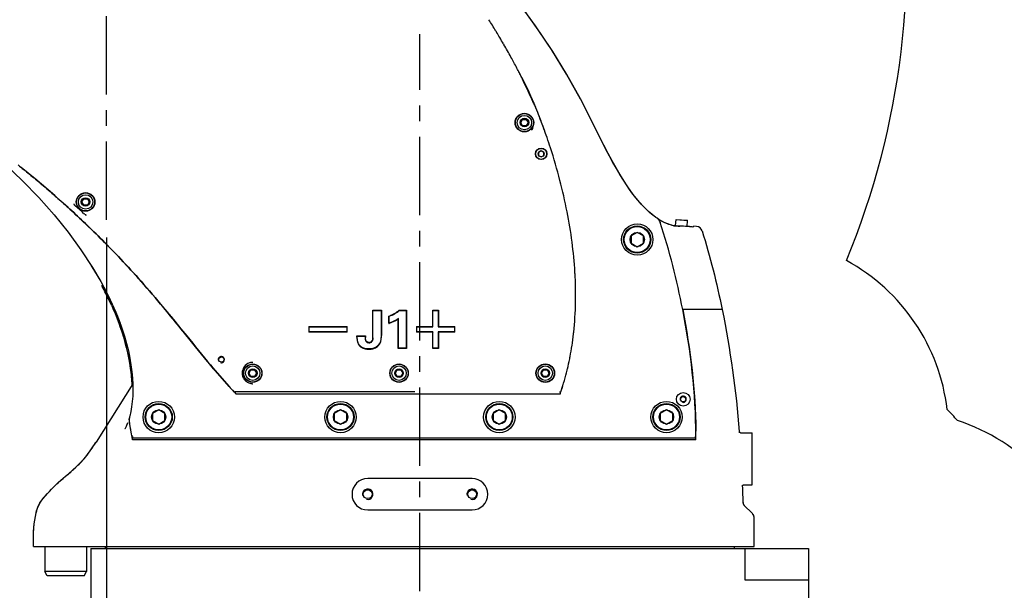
# Model space of a CAD drawing. Header units: millimetres. Extents: x 7426 to 8300, y 124 to 421.
# Tile 119 of 135: x 8203 to 8226, y 338 to 352. Entities that reach past the tile are written whole.
import ezdxf

# ---------------------------------------------------------------- set-up
doc = ezdxf.new("R2010")
doc.units = ezdxf.units.MM
doc.linetypes.add('BANKLINE1', pattern=[5.5, 4, -1.5])
doc.linetypes.add('CENTER', pattern=[0.6, 0.375, -0.075, 0.075, -0.075])
doc.layers.add('00_COMPONENTS', color=7, linetype='BANKLINE1')
doc.layers.add('外形图', color=7, linetype='Continuous')
doc.styles.add('微软雅黑', font='msyh.ttc')
doc.dimstyles.new('尺寸标注_1_20比例', dxfattribs={"dimtxt": 2.1, "dimasz": 1.7, "dimexe": 0.5, "dimexo": 0.4, "dimgap": 0.5, "dimtad": 1, "dimdec": 1, "dimlfac": 20, "dimdsep": 46, "dimtxsty": '微软雅黑', "dimcen": 0.09, "dimadec": 0, "dimazin": 0, "dimtp": 0.01, "dimtm": 0.01, "dimtfac": 1, "dimtdec": 1, "dimtofl": 0, "dimtmove": 0, "dimatfit": 3, "dimfxl": 1, "dimtolj": 1, "dimarcsym": 0})

# ---------------------------------------------------------------- blocks, each defined once
blk = doc.blocks.new('*D1496')
at = {"layer": 'Defpoints', "color": 0}
for p in [(8211.038, 353.181), (8233.253, 353.181), (8217.325, 328.181)]:
    blk.add_point(p, dxfattribs=at)
at = {"layer": '外形图', "color": 0, "lineweight": -2, "ltscale": 20}
for p, q in [((8211.438, 353.181), (8233.753, 353.181)), ((8233.253, 329.881), (8233.253, 351.481)), ((8217.725, 328.181), (8233.753, 328.181))]:
    blk.add_line(p, q, dxfattribs=at)
at = {"layer": '外形图', "color": 0}
for points in [[(8233.536, 351.481), (8232.97, 351.481), (8233.253, 353.181)], [(8232.97, 329.881), (8233.536, 329.881), (8233.253, 328.181)]]:
    blk.add_solid(points, dxfattribs=at)
at = {"layer": '外形图', "color": 0, "insert": (8231.667, 341.935), "char_height": 2.1, "attachment_point": 5, "rotation": 90, "style": '微软雅黑'}
blk.add_mtext('\\A1;\\A1;500', dxfattribs=at)
blk = doc.blocks.new('*D1497')
at = {"layer": '00_COMPONENTS', "color": 0, "linetype": 'ByBlock', "lineweight": -2, "ltscale": 20}
for p, q in [((8204.963, 346.426), (8204.963, 321.487)), ((8212.463, 324.8), (8212.463, 321.487)), ((8203.263, 321.987), (8201.563, 321.987)), ((8212.463, 321.987), (8204.963, 321.987)), ((8214.163, 321.987), (8215.863, 321.987))]:
    blk.add_line(p, q, dxfattribs=at)
at = {"layer": '00_COMPONENTS', "color": 0}
for points in [[(8203.263, 321.704), (8203.263, 322.271), (8204.963, 321.987)], [(8214.163, 322.271), (8214.163, 321.704), (8212.463, 321.987)]]:
    blk.add_solid(points, dxfattribs=at)
at = {"layer": 'Defpoints', "color": 0}
for p in [(8204.963, 346.826), (8212.463, 325.2), (8204.963, 321.987)]:
    blk.add_point(p, dxfattribs=at)
at = {"layer": '00_COMPONENTS', "color": 0, "insert": (8208.713, 323.579), "char_height": 2.1, "attachment_point": 5, "style": '微软雅黑'}
blk.add_mtext('\\A1;\\A1;150', dxfattribs=at)
blk = doc.blocks.new('*D1498')
at = {"layer": '00_COMPONENTS', "color": 0, "linetype": 'ByBlock', "lineweight": -2, "ltscale": 20}
for p, q in [((8204.563, 406.576), (8143.417, 406.576)), ((8143.917, 404.876), (8143.917, 329.881)), ((8205.291, 328.181), (8143.417, 328.181))]:
    blk.add_line(p, q, dxfattribs=at)
at = {"layer": '00_COMPONENTS', "color": 0}
for points in [[(8144.201, 404.876), (8143.634, 404.876), (8143.917, 406.576)], [(8143.634, 329.881), (8144.201, 329.881), (8143.917, 328.181)]]:
    blk.add_solid(points, dxfattribs=at)
at = {"layer": 'Defpoints', "color": 0}
for p in [(8204.963, 406.576), (8143.917, 328.181), (8205.691, 328.181)]:
    blk.add_point(p, dxfattribs=at)
at = {"layer": '00_COMPONENTS', "color": 0, "insert": (8142.326, 367.378), "char_height": 2.1, "attachment_point": 5, "rotation": 90, "style": '微软雅黑'}
blk.add_mtext('\\A1;\\A1;1567.9', dxfattribs=at)
blk = doc.blocks.new('*D1500')
at = {"layer": '00_COMPONENTS', "color": 0, "linetype": 'ByBlock', "lineweight": -2, "ltscale": 20}
for p, q in [((8151.567, 352.781), (8151.567, 294.598)), ((8212.463, 323.574), (8212.463, 294.598)), ((8153.267, 295.098), (8210.763, 295.098))]:
    blk.add_line(p, q, dxfattribs=at)
at = {"layer": '00_COMPONENTS', "color": 0}
for points in [[(8153.267, 295.381), (8153.267, 294.814), (8151.567, 295.098)], [(8210.763, 294.814), (8210.763, 295.381), (8212.463, 295.098)]]:
    blk.add_solid(points, dxfattribs=at)
at = {"layer": 'Defpoints', "color": 0}
for p in [(8151.567, 353.181), (8212.463, 323.974), (8212.463, 295.098)]:
    blk.add_point(p, dxfattribs=at)
at = {"layer": '00_COMPONENTS', "color": 0, "insert": (8182.015, 296.688), "char_height": 2.1, "attachment_point": 5, "style": '微软雅黑'}
blk.add_mtext('\\A1;\\A1;1218', dxfattribs=at)

msp = doc.modelspace()

# ---------------------------------------------------------------- linework, layer by layer
at = {"layer": '00_COMPONENTS', "linetype": 'ByBlock', "ltscale": 20}
for centre, radius, start, end in [((8204.9627, 353.1806), 53.3953, 29, 259), ((8204.9627, 353.1806), 19.1534, 337.58879, 100.501), ((8220.4127, 341.7556), 4.7, 6.77708, 61.30397), ((8221.7627, 338.9806), 4.7, 40.73499, 45.10751), ((8223.8627, 337.5806), 4.7, 14.60856, 71.88487)]:
    msp.add_arc(centre, radius, start, end, dxfattribs=at)
at = {"layer": '外形图', "linetype": 'CENTER', "ltscale": 5}
for p, q in [((8204.9627, 346.8554), (8204.9627, 390.8076)), ((8212.4627, 325.9629), (8212.4627, 351.2945))]:
    msp.add_line(p, q, dxfattribs=at)
at = {"layer": '外形图', "linetype": 'Continuous'}
for p, q in [((8214.4615, 351.067), (8214.4732, 351.0467)), ((8215.2641, 349.4661), (8215.2601, 349.4759)), ((8214.8746, 349.1806), (8214.9187, 349.2569)), ((8214.9187, 349.1044), (8214.8746, 349.1806)), ((8214.9187, 349.2569), (8215.0067, 349.2569)), ((8215.0067, 349.2569), (8215.0507, 349.1806)), ((8215.0507, 349.1806), (8215.0067, 349.1044)), ((8215.0067, 349.1044), (8214.9187, 349.1044)), ((8215.3625, 348.5031), (8215.3003, 348.4673)), ((8215.3003, 348.4673), (8215.3003, 348.3955)), ((8215.4246, 348.4673), (8215.3625, 348.5031)), ((8215.4246, 348.3955), (8215.4246, 348.4673)), ((8215.3003, 348.3955), (8215.3625, 348.3596)), ((8215.3625, 348.3596), (8215.4246, 348.3955)), ((8204.3746, 347.2806), (8204.4187, 347.3569)), ((8204.4187, 347.2044), (8204.3746, 347.2806)), ((8204.4187, 347.3569), (8204.5067, 347.3569)), ((8204.5067, 347.3569), (8204.5507, 347.2806)), ((8204.5507, 347.2806), (8204.5067, 347.2044)), ((8204.5067, 347.2044), (8204.4187, 347.2044)), ((8218.0476, 346.9552), (8217.9671, 347.0216)), ((8218.2028, 346.8478), (8218.1906, 346.8557)), ((8218.2768, 346.8062), (8218.2028, 346.8478)), ((8218.5805, 346.715), (8218.5906, 346.8596)), ((8218.596, 346.8642), (8218.5906, 346.8596)), ((8218.5906, 346.8596), (8218.8649, 346.8404)), ((8218.596, 346.8642), (8218.8603, 346.8458)), ((8218.8548, 346.6958), (8218.8649, 346.8404)), ((8218.8603, 346.8458), (8218.8649, 346.8404)), ((8218.4907, 346.7212), (8218.7083, 346.706)), ((8219.0828, 346.692), (8219.0119, 346.6969)), ((8219.0124, 346.6932), (8219.0126, 346.6921)), ((8217.6627, 346.5521), (8217.5141, 346.4664)), ((8217.5141, 346.4664), (8217.5141, 346.2949)), ((8217.8112, 346.4664), (8217.6627, 346.5521)), ((8217.8112, 346.2949), (8217.8112, 346.4664)), ((8217.5141, 346.2949), (8217.6627, 346.2091)), ((8217.6627, 346.2091), (8217.8112, 346.2949)), ((8204.5833, 345.7791), (8204.6149, 345.7307)), ((8204.6149, 345.7307), (8204.8258, 345.3725)), ((8216.1778, 345.4884), (8216.1772, 345.502)), ((8205.1014, 344.8295), (8205.1165, 344.7975)), ((8211.34, 344.6807), (8211.3333, 344.6877)), ((8211.3333, 344.6145), (8211.3333, 344.6877)), ((8211.3333, 344.6877), (8211.3797, 344.6877)), ((8211.3797, 344.6877), (8211.4261, 344.6877)), ((8211.4261, 344.6877), (8211.4494, 344.6877)), ((8211.4494, 344.6877), (8211.5353, 344.6877)), ((8211.5353, 344.6877), (8211.5423, 344.6877)), ((8211.5355, 344.6807), (8211.5423, 344.6877)), ((8211.5423, 344.6877), (8211.5423, 344.6205)), ((8211.9641, 344.6877), (8212.0228, 344.6877)), ((8212.0228, 344.6877), (8212.0425, 344.6877)), ((8212.0425, 344.6877), (8212.0622, 344.6877)), ((8212.0622, 344.6877), (8212.1344, 344.6877)), ((8212.1344, 344.6877), (8212.1414, 344.6877)), ((8212.1347, 344.6807), (8212.1414, 344.6877)), ((8212.1414, 344.6877), (8212.1415, 343.781)), ((8212.7752, 344.6807), (8212.7683, 344.6876)), ((8212.7683, 344.6876), (8212.8142, 344.6876)), ((8212.7683, 344.681), (8212.7683, 344.6876)), ((8212.8142, 344.6876), (8212.8296, 344.6876)), ((8212.8296, 344.6876), (8212.8604, 344.6876)), ((8212.8604, 344.6876), (8212.8999, 344.6876)), ((8212.8999, 344.6876), (8212.9068, 344.6876)), ((8212.9002, 344.6807), (8212.9068, 344.6876)), ((8212.9068, 344.6876), (8212.9068, 344.6447)), ((8219.6949, 344.7056), (8218.7501, 344.7056)), ((8211.3333, 344.1019), (8211.3333, 344.6145)), ((8211.3397, 344.681), (8211.5353, 344.681)), ((8211.3397, 344.0285), (8211.3397, 344.681)), ((8211.5353, 344.681), (8211.5352, 344.0799)), ((8211.5423, 344.6205), (8211.5424, 344.1478)), ((8211.7162, 344.4878), (8211.7162, 344.4677)), ((8211.7162, 344.4677), (8211.7162, 344.4475)), ((8211.7226, 344.3764), (8211.7226, 344.5437)), ((8211.9443, 343.7742), (8211.9443, 344.4785)), ((8211.9508, 343.781), (8211.9508, 344.4923)), ((8211.9665, 344.681), (8212.1344, 344.681)), ((8212.1344, 344.681), (8212.1344, 343.781)), ((8212.7683, 344.6018), (8212.7683, 344.681)), ((8212.7683, 344.3434), (8212.7683, 344.6018)), ((8212.7749, 344.681), (8212.8999, 344.681)), ((8212.7749, 344.2935), (8212.7749, 344.681)), ((8212.8999, 344.681), (8212.8999, 344.2935)), ((8212.9068, 344.6447), (8212.9068, 344.6018)), ((8212.9068, 344.6018), (8212.9068, 344.3434)), ((8209.806, 344.3005), (8209.8124, 344.3005)), ((8209.806, 344.3005), (8209.806, 344.2542)), ((8209.806, 344.2542), (8209.806, 344.2388)), ((8209.806, 344.2388), (8209.806, 344.2079)), ((8209.8124, 344.3005), (8210.7124, 344.3004)), ((8209.8124, 344.2935), (8210.7124, 344.2935)), ((8209.8124, 344.1685), (8209.8124, 344.2935)), ((8210.7124, 344.3004), (8210.7197, 344.3004)), ((8210.7124, 344.2935), (8210.7124, 344.1685)), ((8210.7127, 344.2932), (8210.7197, 344.3004)), ((8210.7197, 344.2935), (8210.7197, 344.3004)), ((8210.7197, 344.2541), (8210.7197, 344.2935)), ((8210.7197, 344.2233), (8210.7197, 344.2541)), ((8210.7197, 344.2079), (8210.7197, 344.2233)), ((8212.3808, 344.3002), (8212.7244, 344.3002)), ((8212.3809, 344.3002), (8212.3808, 344.254)), ((8212.3808, 344.254), (8212.3808, 344.2386)), ((8212.3808, 344.2386), (8212.3808, 344.2078)), ((8212.3877, 344.2932), (8212.3809, 344.3002)), ((8212.3874, 344.2935), (8212.7749, 344.2935)), ((8212.3874, 344.1685), (8212.3874, 344.2935)), ((8212.7244, 344.3002), (8212.7683, 344.3002)), ((8212.7683, 344.3002), (8212.7683, 344.3434)), ((8212.7752, 344.2932), (8212.7683, 344.3002)), ((8212.8999, 344.2935), (8213.2874, 344.2934)), ((8212.9002, 344.2932), (8212.9068, 344.3002)), ((8212.9068, 344.3434), (8212.9068, 344.3002)), ((8212.9068, 344.3002), (8213.2943, 344.3002)), ((8213.2874, 344.2934), (8213.2874, 344.1684)), ((8213.2877, 344.2932), (8213.2942, 344.3002)), ((8213.2943, 344.2935), (8213.2942, 344.3002)), ((8213.2943, 344.254), (8213.2943, 344.2935)), ((8213.2943, 344.2232), (8213.2943, 344.254)), ((8213.2943, 344.2078), (8213.2943, 344.2232)), ((8209.806, 344.2079), (8209.806, 344.1685)), ((8209.806, 344.1685), (8209.806, 344.1617)), ((8209.8124, 344.1617), (8209.806, 344.1617)), ((8210.7124, 344.1685), (8209.8124, 344.1685)), ((8210.7197, 344.1617), (8210.7124, 344.1617)), ((8210.7127, 344.1682), (8210.7197, 344.1617)), ((8210.7197, 344.1617), (8210.7197, 344.2079)), ((8210.9627, 344.0671), (8210.956, 344.0743)), ((8210.956, 344.0743), (8211.0018, 344.0743)), ((8210.956, 344.0704), (8210.956, 344.0743)), ((8210.956, 344.0392), (8210.956, 344.0704)), ((8210.9624, 344.0674), (8211.1536, 344.0674)), ((8210.9624, 344.0392), (8210.9624, 344.0674)), ((8211.0018, 344.0743), (8211.0474, 344.0743)), ((8211.0474, 344.0743), (8211.0702, 344.0743)), ((8211.0702, 344.0743), (8211.1536, 344.0743)), ((8211.1536, 344.0674), (8211.1523, 344.0354)), ((8211.1536, 344.0743), (8211.161, 344.0743)), ((8211.1538, 344.0671), (8211.161, 344.0743)), ((8211.1597, 344.0395), (8211.1595, 344.0352)), ((8211.161, 344.0743), (8211.1597, 344.0395)), ((8211.3333, 344.0286), (8211.3333, 344.1019)), ((8211.5424, 344.1478), (8211.5424, 344.0799)), ((8212.3808, 344.2078), (8212.3808, 344.1685)), ((8212.3808, 344.1685), (8212.3808, 344.1617)), ((8212.3877, 344.1682), (8212.3808, 344.1617)), ((8212.3874, 344.1617), (8212.3808, 344.1617)), ((8212.7749, 344.1685), (8212.3874, 344.1685)), ((8212.4654, 344.1616), (8212.3874, 344.1617)), ((8212.7243, 344.1616), (8212.4654, 344.1616)), ((8212.7683, 344.1616), (8212.7243, 344.1616)), ((8212.7752, 344.1682), (8212.7682, 344.1616)), ((8212.7682, 344.1186), (8212.7682, 344.1616)), ((8212.7682, 343.8603), (8212.7682, 344.1186)), ((8212.7749, 343.781), (8212.7749, 344.1685)), ((8213.2874, 344.1684), (8212.8999, 344.1685)), ((8212.8999, 344.1685), (8212.8999, 343.781)), ((8212.9002, 344.1682), (8212.9068, 344.1616)), ((8212.9504, 344.1616), (8212.9068, 344.1616)), ((8212.9068, 344.1616), (8212.9068, 344.1184)), ((8212.9068, 344.1184), (8212.9069, 343.86)), ((8213.2092, 344.1616), (8212.9504, 344.1616)), ((8213.2518, 344.1616), (8213.2092, 344.1616)), ((8213.2943, 344.1616), (8213.2518, 344.1616)), ((8213.2877, 344.1682), (8213.2943, 344.1616)), ((8213.2943, 344.1616), (8213.2943, 344.2078)), ((8211.9511, 343.7807), (8211.9443, 343.7742)), ((8211.9508, 343.7742), (8211.9443, 343.7742)), ((8212.1344, 343.781), (8211.9508, 343.781)), ((8212.0316, 343.7742), (8211.9508, 343.7742)), ((8212.0535, 343.7742), (8212.0316, 343.7742)), ((8212.0974, 343.7742), (8212.0535, 343.7742)), ((8212.1415, 343.7742), (8212.0974, 343.7742)), ((8212.1347, 343.7807), (8212.1415, 343.7742)), ((8212.1415, 343.781), (8212.1415, 343.7742)), ((8212.7682, 343.8172), (8212.7682, 343.8603)), ((8212.7682, 343.7741), (8212.7682, 343.8172)), ((8212.7752, 343.7807), (8212.7682, 343.7741)), ((8212.7749, 343.7741), (8212.7682, 343.7741)), ((8212.8999, 343.781), (8212.7749, 343.781)), ((8212.8147, 343.7741), (8212.7749, 343.7741)), ((8212.8455, 343.7741), (8212.8147, 343.7741)), ((8212.8609, 343.7741), (8212.8455, 343.7741)), ((8212.9069, 343.7741), (8212.8609, 343.7741)), ((8212.9002, 343.7807), (8212.9069, 343.7741)), ((8212.9069, 343.86), (8212.9069, 343.781)), ((8212.9069, 343.781), (8212.9069, 343.7741)), ((8216.1004, 343.8303), (8216.1019, 343.8402)), ((8208.3746, 343.1806), (8208.4187, 343.2569)), ((8208.4187, 343.1044), (8208.3746, 343.1806)), ((8208.4187, 343.2569), (8208.5067, 343.2569)), ((8208.5067, 343.1044), (8208.4187, 343.1044)), ((8208.5067, 343.2569), (8208.5507, 343.1806)), ((8208.5507, 343.1806), (8208.5067, 343.1044)), ((8211.8746, 343.1806), (8211.9187, 343.2569)), ((8211.9187, 343.1044), (8211.8746, 343.1806)), ((8211.9187, 343.2569), (8212.0067, 343.2569)), ((8212.0067, 343.1044), (8211.9187, 343.1044)), ((8212.0067, 343.2569), (8212.0507, 343.1806)), ((8212.0507, 343.1806), (8212.0067, 343.1044)), ((8215.3746, 343.1806), (8215.4187, 343.2569)), ((8215.4187, 343.1044), (8215.3746, 343.1806)), ((8215.4187, 343.2569), (8215.5067, 343.2569)), ((8215.5067, 343.1044), (8215.4187, 343.1044)), ((8215.5067, 343.2569), (8215.5507, 343.1806)), ((8215.5507, 343.1806), (8215.5067, 343.1044)), ((8205.5915, 342.9234), (8204.7132, 341.5307)), ((8208.0119, 342.7351), (8208.0037, 342.7438)), ((8208.0119, 342.735), (8208.015, 342.7317)), ((8208.015, 342.7317), (8208.0152, 342.7315)), ((8208.0236, 342.7224), (8208.0152, 342.7314)), ((8208.0312, 342.7142), (8208.0236, 342.7224)), ((8212.3377, 342.7316), (8208.0338, 342.7316)), ((8215.8151, 342.6806), (8208.0626, 342.6806)), ((8215.8059, 342.7309), (8215.8154, 342.7309)), ((8215.8154, 342.7309), (8215.8232, 342.731)), ((8215.8262, 342.7443), (8215.8287, 342.7405)), ((8215.8329, 342.7312), (8215.83, 342.7229)), ((8215.8326, 342.7316), (8215.8359, 342.741)), ((8215.8326, 342.7315), (8215.8326, 342.7313)), ((8215.8422, 342.7583), (8215.8407, 342.7537)), ((8205.5197, 342.1528), (8205.5146, 342.1333)), ((8205.5442, 342.2602), (8205.5197, 342.1528)), ((8206.2127, 342.3021), (8206.0642, 342.2164)), ((8206.0642, 342.2164), (8206.0642, 342.0449)), ((8206.3612, 342.2164), (8206.2127, 342.3021)), ((8206.3612, 342.0449), (8206.3612, 342.2164)), ((8210.5627, 342.3021), (8210.4142, 342.2164)), ((8210.4142, 342.2164), (8210.4142, 342.0449)), ((8210.7112, 342.2164), (8210.5627, 342.3021)), ((8210.7112, 342.0449), (8210.7112, 342.2164)), ((8214.3627, 342.3021), (8214.2141, 342.2164)), ((8214.2141, 342.2164), (8214.2141, 342.0449)), ((8214.5112, 342.2164), (8214.3627, 342.3021)), ((8214.5112, 342.0449), (8214.5112, 342.2164)), ((8218.3627, 342.3021), (8218.2141, 342.2164)), ((8218.2141, 342.2164), (8218.2141, 342.0449)), ((8218.5112, 342.2164), (8218.3627, 342.3021)), ((8218.5112, 342.0449), (8218.5112, 342.2164)), ((8206.0642, 342.0449), (8206.2127, 341.9591)), ((8206.2127, 341.9591), (8206.3612, 342.0449)), ((8210.4142, 342.0449), (8210.5627, 341.9591)), ((8210.5627, 341.9591), (8210.7112, 342.0449)), ((8214.2141, 342.0449), (8214.3627, 341.9591)), ((8214.3627, 341.9591), (8214.5112, 342.0449)), ((8218.2141, 342.0449), (8218.3627, 341.9591)), ((8218.3627, 341.9591), (8218.5112, 342.0449)), ((8205.4018, 341.8391), (8205.4014, 341.8384)), ((8205.5614, 341.73), (8205.556, 341.762)), ((8205.5697, 341.6805), (8205.5614, 341.73)), ((8205.574, 341.6549), (8205.5697, 341.6805)), ((8205.5864, 341.5806), (8205.574, 341.6549)), ((8205.5955, 341.6306), (8206.7493, 341.6306)), ((8206.7493, 341.6306), (8217.687, 341.6306)), ((8217.687, 341.6306), (8219.0452, 341.6306)), ((8219.0452, 341.6306), (8219.0488, 341.6389)), ((8220.1046, 341.7801), (8220.1056, 341.768)), ((8220.1355, 341.7556), (8220.4127, 341.7556)), ((8220.4127, 340.5056), (8220.4127, 341.7556)), ((8219.0667, 341.5806), (8205.5864, 341.5806)), ((8213.7127, 340.6556), (8211.2127, 340.6556)), ((8220.1836, 340.4925), (8220.1841, 340.4802)), ((8220.2161, 340.5056), (8220.4127, 340.5056)), ((8220.1972, 340.0943), (8220.1964, 340.1306)), ((8220.3876, 339.8497), (8220.2423, 339.9911)), ((8211.2127, 339.9056), (8213.7127, 339.9056)), ((8220.4167, 339.8214), (8220.3876, 339.8497)), ((8203.2127, 339.0306), (8217.9626, 339.0306)), ((8203.4877, 339.0306), (8203.4877, 338.4306)), ((8204.4877, 339.0306), (8204.4877, 338.4306)), ((8204.5877, 338.9806), (8221.7606, 338.9806)), ((8204.5877, 338.9806), (8221.7627, 338.9806)), ((8204.5877, 338.9806), (8204.5877, 337.6985)), ((8204.9377, 338.9806), (8204.9377, 339.0306)), ((8217.9626, 339.0306), (8220.4583, 339.0306)), ((8219.9877, 338.9806), (8219.9877, 339.0306)), ((8220.2334, 338.9806), (8220.2334, 338.2306)), ((8221.7606, 338.9806), (8221.7606, 338.2306)), ((8204.4877, 338.4306), (8203.4877, 338.4306)), ((8203.5454, 338.3306), (8203.4877, 338.4306)), ((8204.4299, 338.3306), (8203.5454, 338.3306)), ((8204.4299, 338.3306), (8204.4877, 338.4306)), ((8220.2334, 338.2306), (8221.7606, 338.2306)), ((8221.7627, 338.2306), (8221.7627, 337.7306))]:
    msp.add_line(p, q, dxfattribs=at)
at = {"layer": '外形图'}
msp.add_line((8220.4583, 339.0306), (8220.4583, 339.7181), dxfattribs=at)
at = {"layer": '外形图', "linetype": 'Continuous'}
for points in [[(8216.3051, 349.7457), (8215.9715, 350.3427), (8215.6123, 350.9283), (8215.2304, 351.4979), (8214.825, 352.0529), (8214.3916, 352.5989), (8213.9305, 353.1348), (8213.442, 353.6593), (8212.9205, 354.1771), (8212.3658, 354.6862), (8211.7781, 355.185), (8211.1511, 355.6773)], [(8216.5768, 349.2134), (8216.3043, 349.7472), (8215.9795, 350.329), (8215.6424, 350.8814), (8215.2959, 351.4037), (8214.942, 351.8974), (8214.5813, 352.3655), (8214.2157, 352.8085), (8213.8472, 353.2272), (8213.4757, 353.6244), (8213.1025, 354.001), (8212.729, 354.3574), (8212.355, 354.6957), (8211.9815, 355.0167), (8211.6097, 355.321), (8211.2393, 355.6104)], [(8218.0181, 346.9787), (8217.9301, 347.0546), (8217.8439, 347.1374), (8217.7594, 347.2267), (8217.6745, 347.3245), (8217.5898, 347.4302), (8217.506, 347.5428), (8217.4204, 347.6657), (8217.3336, 347.7984), (8217.246, 347.9402), (8217.1551, 348.0951), (8217.0609, 348.2632), (8216.9642, 348.4433), (8216.8634, 348.6375), (8216.7581, 348.846), (8216.6486, 349.0669), (8216.5768, 349.2134)], [(8217.9671, 347.0216), (8217.8855, 347.0964), (8217.8034, 347.1791), (8217.7219, 347.2688), (8217.6412, 347.3652), (8217.5606, 347.4686), (8217.4809, 347.578), (8217.4023, 347.6927), (8217.3231, 347.815), (8217.2435, 347.9442), (8217.1639, 348.0798), (8217.0822, 348.2245), (8216.9988, 348.378), (8216.9138, 348.5397), (8216.8251, 348.7127), (8216.7322, 348.898), (8216.6355, 349.0936), (8216.5768, 349.2134)], [(8201.841, 348.7921), (8202.0838, 348.5863), (8202.5294, 348.1899), (8202.9501, 347.7897), (8203.3439, 347.3833), (8203.7099, 346.9715), (8204.046, 346.5553), (8204.3511, 346.1353), (8204.6257, 345.7132), (8204.8258, 345.3725)], [(8204.1784, 347.2343), (8204.1801, 347.2306), (8204.1817, 347.2271), (8204.1833, 347.2237), (8204.185, 347.2205), (8204.1869, 347.2175), (8204.189, 347.2146), (8204.1912, 347.2119), (8204.1937, 347.2093), (8204.1962, 347.2067)], [(8204.4157, 347.0077), (8204.4185, 347.0054), (8204.4215, 347.0032), (8204.4245, 347.0012), (8204.4276, 346.9995), (8204.4308, 346.9979), (8204.4341, 346.9966), (8204.4375, 346.9953), (8204.441, 346.9941), (8204.4446, 346.9929)], [(8204.4504, 346.987), (8204.4511, 346.9859), (8204.4518, 346.9848), (8204.4526, 346.9838), (8204.4534, 346.9829), (8204.4542, 346.982), (8204.455, 346.981), (8204.4558, 346.9802), (8204.4565, 346.9794), (8204.4572, 346.978), (8204.4582, 346.9761), (8204.4597, 346.9739), (8204.4618, 346.9716), (8204.4647, 346.9693), (8204.4684, 346.9671), (8204.4728, 346.965)], [(8218.1389, 346.8887), (8218.106, 346.9116), (8218.0181, 346.9787)], [(8218.252, 346.8195), (8218.1778, 346.8632), (8218.1388, 346.8888)], [(8218.658, 346.6938), (8218.6471, 346.6944), (8218.5888, 346.7002), (8218.527, 346.7114), (8218.4621, 346.729), (8218.3946, 346.7527), (8218.3244, 346.7827), (8218.252, 346.8195)], [(8218.4887, 346.7214), (8218.481, 346.7233), (8218.4163, 346.7445), (8218.3481, 346.7719), (8218.2768, 346.8062)], [(8204.8258, 345.3725), (8204.8978, 345.2412), (8205.0033, 345.0368), (8205.0994, 344.8353), (8205.1859, 344.6378), (8205.2631, 344.4446), (8205.3315, 344.255), (8205.3913, 344.0697), (8205.4425, 343.8894), (8205.4857, 343.7133), (8205.5212, 343.5421), (8205.5492, 343.3766), (8205.5702, 343.2157), (8205.5845, 343.0602), (8205.5922, 342.9107), (8205.5937, 342.767), (8205.5894, 342.6295), (8205.5794, 342.4992), (8205.5642, 342.3759), (8205.5442, 342.2602)], [(8205.1786, 344.6528), (8205.2072, 344.5864), (8205.2872, 344.3802), (8205.2926, 344.3647)], [(8208.015, 342.7317), (8208.0149, 342.7318), (8208.015, 342.732), (8208.015, 342.7322), (8208.0151, 342.7325), (8208.0152, 342.7328), (8208.0153, 342.7332), (8208.0154, 342.7337), (8208.0156, 342.7342), (8208.0158, 342.7347), (8208.016, 342.7353), (8208.0162, 342.7359), (8208.0165, 342.7366), (8208.0168, 342.7373), (8208.0171, 342.7381), (8208.0175, 342.7388), (8208.0178, 342.7396), (8208.0182, 342.7404), (8208.0186, 342.7412)], [(8208.0152, 342.7315), (8208.016, 342.7314), (8208.0177, 342.7313), (8208.0202, 342.7312), (8208.0236, 342.7312), (8208.0327, 342.7311)], [(8215.8232, 342.731), (8215.8265, 342.7311), (8215.8291, 342.7311), (8215.8309, 342.7312), (8215.8321, 342.7313), (8215.8326, 342.7313)], [(8215.8287, 342.7405), (8215.8291, 342.74), (8215.8296, 342.7391), (8215.8301, 342.7383), (8215.8305, 342.7375), (8215.8309, 342.7368), (8215.8313, 342.736), (8215.8317, 342.7353), (8215.832, 342.7347), (8215.8322, 342.7341), (8215.8324, 342.7335), (8215.8326, 342.733), (8215.8327, 342.7325), (8215.8328, 342.7321), (8215.8327, 342.7317)], [(8205.4694, 341.9904), (8205.4344, 341.9048), (8205.4013, 341.8383)], [(8220.1355, 341.7556), (8220.1266, 341.7565), (8220.1175, 341.7592), (8220.11, 341.7631), (8220.1043, 341.7674), (8220.1001, 341.7716), (8220.0973, 341.7753), (8220.0958, 341.7778), (8220.0952, 341.7791), (8220.095, 341.7794)], [(8220.1743, 340.4798), (8220.1742, 340.4795), (8220.1739, 340.4782), (8220.1739, 340.4779), (8220.1741, 340.4786), (8220.1748, 340.4803), (8220.1764, 340.4835), (8220.1795, 340.4881), (8220.1844, 340.4934), (8220.1909, 340.4984), (8220.1993, 340.5026), (8220.2092, 340.5051), (8220.2161, 340.5056)], [(8220.2423, 339.9911), (8220.2365, 339.997), (8220.2312, 340.0031), (8220.2261, 340.0096), (8220.2215, 340.0163), (8220.2171, 340.0233), (8220.2131, 340.0306)]]:
    msp.add_lwpolyline(points, dxfattribs=at)
for centre, radius in [((8214.9627, 349.1814), 0.2225), ((8214.9627, 349.1806), 0.22), ((8214.9627, 349.1806), 0.2157), ((8214.9627, 349.1806), 0.1725), ((8214.9627, 349.1806), 0.1026), ((8215.3625, 348.4314), 0.1375), ((8215.3625, 348.4314), 0.1325), ((8215.3625, 348.4314), 0.0717), ((8204.4627, 347.2816), 0.2225), ((8204.4627, 347.2806), 0.22), ((8204.4627, 347.2806), 0.2157), ((8204.4627, 347.2806), 0.1725), ((8204.4627, 347.2806), 0.1026), ((8217.6627, 346.3806), 0.375), ((8217.6627, 346.3806), 0.325), ((8217.6627, 346.3806), 0.31), ((8217.6627, 346.3806), 0.1715), ((8207.7124, 343.5065), 0.0625), ((8208.4627, 343.1806), 0.22), ((8208.4627, 343.1806), 0.2157), ((8208.4627, 343.1806), 0.1725), ((8208.4627, 343.1806), 0.1026), ((8211.9627, 343.1806), 0.22), ((8211.9627, 343.1806), 0.2157), ((8211.9627, 343.1806), 0.1725), ((8211.9627, 343.1806), 0.1026), ((8215.4624, 343.1809), 0.2225), ((8215.4627, 343.1806), 0.22), ((8215.4627, 343.1806), 0.2157), ((8215.4627, 343.1806), 0.1725), ((8215.4627, 343.1806), 0.1026), ((8218.7627, 342.5556), 0.1625), ((8218.7627, 342.5556), 0.0625), ((8206.2127, 342.1306), 0.375), ((8206.2127, 342.1306), 0.325), ((8206.2127, 342.1306), 0.31), ((8210.5627, 342.1306), 0.375), ((8210.5627, 342.1306), 0.325), ((8210.5627, 342.1306), 0.31), ((8214.3627, 342.1306), 0.375), ((8214.3627, 342.1306), 0.325), ((8214.3627, 342.1306), 0.31), ((8218.3627, 342.1306), 0.375), ((8218.3627, 342.1306), 0.325), ((8218.3627, 342.1306), 0.31), ((8206.2127, 342.1306), 0.1715), ((8210.5627, 342.1306), 0.1715), ((8214.3627, 342.1306), 0.1715), ((8218.3627, 342.1306), 0.1715), ((8211.2127, 340.2806), 0.105), ((8213.7127, 340.2806), 0.105)]:
    msp.add_circle(centre, radius, dxfattribs=at)
for centre, radius, start, end in [((8204.9627, 353.1806), 5.375, 77.83567, 232.32952), ((8198.4351, 341.8104), 18.5075, 31.11777, 32.10061), ((8198.389, 341.7825), 18.5614, 30.55207, 31.0136), ((8198.3638, 341.7677), 18.5906, 30.01437, 30.55206), ((8198.3251, 341.7454), 18.6353, 28.89498, 29.94205), ((8201.2253, 343.3438), 15.3238, 27.78613, 28.90233), ((8201.6921, 343.591), 14.7956, 27.635, 27.78203), ((8201.9413, 343.7212), 14.5144, 27.15809, 27.63585), ((8208.1914, 346.5912), 7.6347, 21.61416, 22.83087), ((8207.7876, 346.4246), 8.0715, 22.21236, 22.77761), ((8208.4256, 346.6853), 7.3822, 21.74663, 22.12793), ((8208.9635, 346.9002), 6.8031, 21.3446, 21.74459), ((8208.9376, 346.8896), 6.8311, 21.34317, 21.59292), ((8201.5947, 344.0197), 14.7141, 19.42738, 21.34658), ((8201.5512, 344.0035), 14.7612, 20.04087, 21.34478), ((8201.5512, 344.0035), 14.7612, 20.04087, 21.34478), ((8188.0087, 329.1297), 24.2655, 47.45677, 48.15628), ((8218.0289, 346.7259), 0.1965, 41.00639, 56.0052), ((8200.9605, 341.2387), 18.1243, 11.0174, 17.84347), ((8200.9621, 341.2391), 18.1227, 11.01689, 17.84372), ((8220.1996, 377.6555), 30.9905, 266.92524, 267.04505), ((8220.102, 375.7606), 29.0931, 267.04451, 267.19553), ((8219.0724, 346.5423), 0.15, 17.23269, 86), ((8206.777, 345.0329), 9.4119, 0.79377, 2.77355), ((8197.9382, 341.5748), 7.8405, 28.00665, 28.2078), ((8198.2081, 341.7157), 7.5361, 25.13746, 28.0247), ((8207.078, 345.0385), 9.1108, 0.44337, 0.78471), ((8198.592, 341.8981), 7.1111, 24.02932, 25.12061), ((8211.2989, 345.6987), 1.2236, 289.94161, 292.35919), ((8211.4173, 345.4098), 0.9115, 292.37833, 295.50969), ((8210.9504, 346.5291), 2.2939, 289.50169, 289.73377), ((8211.5631, 345.0127), 0.6567, 298.57007, 300.93157), ((8211.5379, 344.0389), 0.5819, 179.96564, 182.24044), ((8211.451, 344.0355), 0.495, 182.24159, 184.85427), ((8211.388, 344.0302), 0.4317, 184.85611, 187.77054), ((8211.4584, 344.0232), 0.3064, 177.7156, 180.46579), ((8208.871, 344.936), 7.3135, 351.38203, 353.61537), ((8208.6015, 344.9677), 7.5848, 353.60402, 353.89553), ((8211.2015, 344.0216), 0.2634, 244.00148, 249.0731), ((8211.2328, 344.297), 0.5422, 269.945, 273.37892), ((8211.2383, 344.2046), 0.4497, 273.38026, 277.36904), ((8209.292, 344.8723), 6.8876, 349.20784, 351.29903), ((8209.4149, 344.8481), 6.7624, 349.21409, 351.344), ((8207.7124, 343.5065), 0.075, 269.9991, 89.9991), ((8209.8423, 344.765), 6.327, 346.44648, 348.67724), ((8209.7034, 344.7922), 6.4685, 346.50023, 348.68219), ((8209.5085, 344.832), 6.6674, 348.67539, 349.19913), ((8209.6465, 344.8051), 6.5269, 348.66904, 349.20407), ((8207.7124, 343.5066), 0.0751, 255.44565, 269.99201), ((8208.465, 343.1835), 0.2548, 108.14838, 181.56299), ((8208.4651, 343.1828), 0.2556, 96.33711, 108.14027), ((8208.4651, 343.183), 0.2554, 90.5194, 96.32347), ((8209.915, 344.7428), 6.2512, 346.22518, 346.48759), ((8208.4664, 343.1837), 0.2563, 181.58957, 196.22992), ((8208.4651, 343.1835), 0.255, 196.27504, 207.88465), ((8208.4656, 343.1841), 0.2557, 207.94331, 224.9833), ((8210.2955, 344.6442), 5.8582, 341.22185, 346.27582), ((8216.8978, 350.9766), 12.1195, 222.04937, 222.78853), ((8217.2917, 351.3338), 12.6512, 222.05592, 222.24265), ((8216.9241, 350.9997), 12.1545, 222.24188, 222.55295), ((8208.4641, 343.183), 0.2539, 225.04211, 233.65293), ((8208.4661, 343.1846), 0.2564, 233.06512, 252.91633), ((8208.4652, 343.1834), 0.255, 253.02421, 265.27923), ((8208.4651, 343.1821), 0.2536, 265.28209, 269.46234), ((8210.5218, 344.5718), 5.621, 341.44223, 342.59688), ((8216.5261, 350.6344), 11.6143, 222.55313, 222.85459), ((8216.0289, 350.1721), 10.9355, 223.00005, 223.24071), ((8210.6931, 344.5137), 5.4401, 340.30872, 340.78081), ((8210.6423, 344.5314), 5.4939, 340.87266, 341.12109), ((8210.6339, 344.5344), 5.5025, 340.97813, 341.16979), ((8210.6068, 344.5435), 5.5315, 341.17136, 341.43983), ((8218.7627, 342.5556), 0.075, 255, 195), ((8205.7409, 342.0723), 0.2345, 164.90899, 176.51974), ((8205.7434, 342.0718), 0.2369, 165.05276, 170.51627), ((8077.0334, 320.2091), 130.3173, 9.483512, 9.642805), ((8103.8848, 324.7484), 103.0849, 9.499831, 9.655364), ((8211.9808, 344.9603), 7.2013, 207.09203, 207.53977), ((8214.0683, 343.8041), 5.4308, 336.50368, 336.98272), ((8206.5476, 341.6426), 12.5193, 0.17402, 0.68363), ((8206.9054, 341.6433), 12.1615, 359.70463, 359.94094), ((8206.7707, 341.6435), 12.2961, 359.94093, 0.17317), ((8211.2127, 340.2806), 0.375, 90, 270), ((8213.7127, 340.2806), 0.375, 270, 90), ((8186.3905, 339.1164), 33.8212, 1.71848, 2.31101), ((8211.2127, 340.2806), 0.125, 255, 195), ((8213.7127, 340.2806), 0.125, 255, 195), ((8220.3515, 340.1002), 0.1545, 185.87878, 189.67967), ((8220.3922, 339.7519), 0.0641, 63.23225, 70.62966), ((8220.137, 339.7159), 0.3213, 0.39785, 2.09792)]:
    msp.add_arc(centre, radius, start, end, dxfattribs=at)
for points in [[(8214.2795, 351.3751), (8214.2854, 351.3654), (8214.2912, 351.3558), (8214.297, 351.3461)], [(8215.1797, 349.6439), (8215.07, 349.9057), (8214.9478, 350.1623), (8214.8183, 350.4148)], [(8214.8955, 350.2679), (8215.0139, 350.0335), (8215.1262, 349.7957), (8215.228, 349.5536)], [(8215.1354, 348.9981), (8215.1641, 349.026), (8215.177, 349.0705), (8215.1777, 349.1106)], [(8218.213, 346.7923), (8218.2005, 346.8309), (8218.1725, 346.866), (8218.1389, 346.8888)], [(8218.1772, 346.8548), (8218.193, 346.8367), (8218.2056, 346.8151), (8218.213, 346.7923)], [(8219.2156, 346.5868), (8219.4073, 345.9687), (8219.5655, 345.3396), (8219.6948, 344.7056)], [(8211.8922, 344.633), (8211.9175, 344.6494), (8211.9419, 344.6675), (8211.9644, 344.6877)], [(8218.7508, 344.7024), (8218.9377, 343.7446), (8219.0543, 342.7677), (8219.0659, 341.792)], [(8219.0668, 341.6806), (8219.0636, 342.6933), (8218.9448, 343.7083), (8218.7508, 344.7023)], [(8219.6948, 344.7056), (8219.8917, 343.7408), (8220.0232, 342.7615), (8220.1046, 341.7801)], [(8211.7162, 344.5484), (8211.7162, 344.5282), (8211.7162, 344.508), (8211.7162, 344.4878)], [(8211.7226, 344.5437), (8211.8242, 344.5807), (8211.905, 344.6264), (8211.9665, 344.681)], [(8211.9508, 344.4923), (8211.8975, 344.4497), (8211.8217, 344.4115), (8211.7226, 344.3764)], [(8211.8099, 344.5873), (8211.8382, 344.6008), (8211.8658, 344.616), (8211.8922, 344.633)], [(8211.9443, 344.4785), (8211.9303, 344.468), (8211.9157, 344.4583), (8211.9007, 344.4493)], [(8211.7162, 344.4475), (8211.7162, 344.4206), (8211.7162, 344.3937), (8211.7162, 344.3668)], [(8211.8005, 344.3992), (8211.7757, 344.3886), (8211.7504, 344.379), (8211.7249, 344.3699)], [(8211.8772, 344.4359), (8211.8523, 344.4223), (8211.8266, 344.4102), (8211.8005, 344.3992)], [(8210.7124, 344.1617), (8210.4124, 344.1615), (8210.1124, 344.1616), (8209.8124, 344.1617)], [(8211.0357, 343.8261), (8210.9868, 343.8694), (8210.9624, 343.9402), (8210.9624, 344.0392)], [(8211.1521, 344.0207), (8211.1527, 343.9448), (8211.1838, 343.907), (8211.2369, 343.907)], [(8211.1619, 343.9866), (8211.1595, 344.0027), (8211.1589, 344.019), (8211.1595, 344.0352)], [(8211.3157, 343.9353), (8211.3316, 343.954), (8211.3397, 343.9853), (8211.3397, 344.0285)], [(8211.3336, 344.0169), (8211.3343, 344.0022), (8211.3357, 343.9863), (8211.3297, 343.9729)], [(8211.5352, 344.0799), (8211.5352, 343.9709), (8211.5089, 343.8907), (8211.4577, 343.8391)], [(8211.5158, 343.9171), (8211.5269, 343.9451), (8211.5338, 343.975), (8211.5377, 344.0048)], [(8211.5377, 344.0048), (8211.541, 344.0297), (8211.5424, 344.0549), (8211.5424, 344.0799)], [(8210.9602, 343.9718), (8210.963, 343.9514), (8210.9674, 343.931), (8210.974, 343.9115)], [(8210.974, 343.9115), (8210.9855, 343.8777), (8211.0048, 343.8447), (8211.0316, 343.821)], [(8211.0316, 343.821), (8211.0479, 343.8066), (8211.0664, 343.7944), (8211.086, 343.7849)], [(8211.2319, 343.7615), (8211.1498, 343.7616), (8211.0846, 343.7829), (8211.0357, 343.8261)], [(8211.1074, 343.7756), (8211.1225, 343.7698), (8211.1382, 343.7653), (8211.1541, 343.7621)], [(8211.1541, 343.7621), (8211.1797, 343.7568), (8211.2061, 343.7548), (8211.2323, 343.7548)], [(8211.2373, 343.9138), (8211.2169, 343.9138), (8211.1948, 343.9234), (8211.1814, 343.9387)], [(8211.4577, 343.8391), (8211.4061, 343.7872), (8211.3309, 343.7615), (8211.2319, 343.7615)], [(8211.2369, 343.907), (8211.2733, 343.907), (8211.2996, 343.9164), (8211.3157, 343.9353)], [(8211.3109, 343.9398), (8211.3001, 343.9271), (8211.2833, 343.9164), (8211.2666, 343.9164)], [(8211.2959, 343.7586), (8211.3245, 343.7624), (8211.353, 343.7692), (8211.3796, 343.78)], [(8211.3796, 343.78), (8211.4103, 343.7924), (8211.4395, 343.8108), (8211.4629, 343.8343)], [(8211.4629, 343.8343), (8211.4763, 343.8479), (8211.488, 343.8634), (8211.4977, 343.8799)], [(8211.4977, 343.8799), (8211.5047, 343.8918), (8211.5107, 343.9043), (8211.5158, 343.9171)], [(8205.5095, 342.0379), (8205.5054, 342.0619), (8205.5057, 342.0868), (8205.5097, 342.1108)], [(8204.6633, 341.4526), (8204.6793, 341.4773), (8204.6959, 341.5033), (8204.7132, 341.5307)], [(8220.462, 339.7139), (8220.462, 339.7484), (8220.4519, 339.7935), (8220.4211, 339.8091)], [(8203.2127, 339.0306), (8203.2127, 339.0494), (8203.2127, 339.0679), (8203.2128, 339.086)]]:
    msp.add_open_spline(points, degree=3, dxfattribs=at)
for points, knots in [([(8215.2296, 349.5495), (8215.2294, 349.55), (8215.2157, 349.5827), (8215.1869, 349.6499), (8215.1411, 349.7539), (8215.0901, 349.8662), (8215.033, 349.988), (8214.9692, 350.1203), (8214.9092, 350.2409), (8214.8703, 350.3174), (8214.8555, 350.3463)], [0, 0, 0, 0, 0.0018983, 0.1206965, 0.2491922, 0.388863, 0.5411785, 0.7076295, 0.8893252, 1, 1, 1, 1]), ([(8216.1772, 345.502), (8216.1756, 345.5345), (8216.1606, 345.8079), (8216.1106, 346.3253), (8215.9902, 347.0593), (8215.8178, 347.8131), (8215.6213, 348.4835), (8215.4772, 348.9013), (8215.4186, 349.0621)], [0, 0, 0, 0, 0.0266719, 0.2248479, 0.4265448, 0.6371755, 0.8594706, 1, 1, 1, 1]), ([(8202.8469, 348.1673), (8202.9375, 348.0945), (8203.1275, 347.9401), (8203.4241, 347.6924), (8203.7187, 347.4386), (8203.913, 347.2657), (8204.0011, 347.1862)], [0, 0, 0, 0, 0.2301609, 0.4848988, 0.7650847, 1, 1, 1, 1]), ([(8207.5259, 343.2879), (8207.1677, 343.7136), (8206.4796, 344.5883), (8205.027, 346.275), (8203.7892, 347.4049), (8202.9247, 348.1043)], [0, 0, 0, 0, 0.2500923, 0.5001609, 1, 1, 1, 1]), ([(8204.0011, 347.1862), (8204.0286, 347.1614), (8204.1827, 347.0216), (8204.4729, 346.7515), (8204.881, 346.3534), (8205.326, 345.8945), (8205.814, 345.359), (8206.2108, 344.8945), (8206.4468, 344.6089), (8206.5084, 344.5339)], [0, 0, 0, 0, 0.0304081, 0.1708669, 0.3255139, 0.4984604, 0.6957128, 0.9203217, 1, 1, 1, 1]), ([(8206.514, 344.527), (8206.4506, 344.6043), (8206.2127, 344.8923), (8205.814, 345.359), (8205.326, 345.8945), (8204.881, 346.3534), (8204.4729, 346.7515), (8204.1828, 347.0216), (8204.0286, 347.1613), (8204.0012, 347.1861)], [0, 0, 0, 0, 0.0819173, 0.3059848, 0.5027616, 0.6752911, 0.8295653, 0.9696855, 1, 1, 1, 1]), ([(8218.9121, 346.6922), (8218.8967, 346.6927), (8218.8189, 346.6957), (8218.741, 346.6993), (8218.6786, 346.7023)], [0, 0, 0, 0, 0.1975649, 1, 1, 1, 1]), ([(8218.9121, 346.6922), (8218.9174, 346.692), (8218.9275, 346.6915), (8218.9376, 346.6909), (8218.9424, 346.6905)], [0, 0, 0, 0, 0.5220436, 1, 1, 1, 1]), ([(8218.9424, 346.6905), (8218.9593, 346.6894), (8218.9783, 346.6907), (8219.0088, 346.6848), (8219.0118, 346.6903)], [0, 0, 0, 0, 0.7284476, 1, 1, 1, 1]), ([(8219.0108, 346.6917), (8219.0104, 346.6919), (8219.0093, 346.6922), (8219.0083, 346.6923), (8219.0076, 346.6924)], [0, 0, 0, 0, 0.4243716, 1, 1, 1, 1]), ([(8219.0119, 346.6906), (8219.0119, 346.6909), (8219.0116, 346.6914), (8219.0111, 346.6916), (8219.0108, 346.6917)], [0, 0, 0, 0, 0.3951397, 1, 1, 1, 1]), ([(8219.0118, 346.6903), (8219.0118, 346.6904), (8219.0119, 346.6905), (8219.0119, 346.6906), (8219.0119, 346.6906)], [0, 0, 0, 0, 0.5181531, 1, 1, 1, 1]), ([(8216.1433, 344.1611), (8216.1686, 344.3981), (8216.1875, 344.7144), (8216.1892, 345.0309), (8216.1885, 345.109)], [0, 0, 0, 0, 0.7529629, 1, 1, 1, 1]), ([(8205.0868, 344.7938), (8205.1602, 344.629), (8205.3603, 344.1287), (8205.5254, 343.4698), (8205.5644, 343.0202), (8205.569, 342.8877)], [0, 0, 0, 0, 0.2570301, 0.7710903, 1, 1, 1, 1]), ([(8206.5084, 344.5339), (8206.6341, 344.3807), (8206.9476, 343.9941), (8207.4029, 343.4293), (8207.7457, 343.0283), (8207.8983, 342.8593)], [0, 0, 0, 0, 0.2731367, 0.6861233, 1, 1, 1, 1]), ([(8207.8983, 342.8593), (8207.7457, 343.0283), (8207.4029, 343.4293), (8206.9495, 343.9918), (8206.6379, 344.3761), (8206.514, 344.527)], [0, 0, 0, 0, 0.315166, 0.7298491, 1, 1, 1, 1]), ([(8211.1705, 343.9559), (8211.1683, 343.9607), (8211.1648, 343.9708), (8211.1627, 343.9813), (8211.1619, 343.9866)], [0, 0, 0, 0, 0.4968692, 1, 1, 1, 1]), ([(8211.3333, 344.0286), (8211.3333, 344.0266), (8211.3333, 344.0227), (8211.3335, 344.0188), (8211.3336, 344.0169)], [0, 0, 0, 0, 0.4935094, 1, 1, 1, 1]), ([(8211.1814, 343.9387), (8211.1791, 343.9413), (8211.1751, 343.9468), (8211.1719, 343.9528), (8211.1705, 343.9559)], [0, 0, 0, 0, 0.5003884, 1, 1, 1, 1]), ([(8211.2503, 343.9201), (8211.2493, 343.9206), (8211.2473, 343.9217), (8211.2455, 343.923), (8211.2445, 343.9236)], [0, 0, 0, 0, 0.4912213, 1, 1, 1, 1]), ([(8211.2666, 343.9164), (8211.2639, 343.9164), (8211.2582, 343.917), (8211.2529, 343.9189), (8211.2503, 343.9201)], [0, 0, 0, 0, 0.4910946, 1, 1, 1, 1]), ([(8211.3121, 343.955), (8211.3112, 343.9545), (8211.3093, 343.9536), (8211.3072, 343.9529), (8211.3062, 343.9525)], [0, 0, 0, 0, 0.4871257, 1, 1, 1, 1]), ([(8211.3297, 343.9729), (8211.3281, 343.9692), (8211.3233, 343.9619), (8211.3162, 343.957), (8211.3121, 343.955)], [0, 0, 0, 0, 0.4717907, 1, 1, 1, 1]), ([(8207.7124, 343.5815), (8207.7009, 343.5815), (8207.6783, 343.5763), (8207.6502, 343.5535), (8207.6356, 343.5192), (8207.6374, 343.4952), (8207.6409, 343.4839), (8207.6411, 343.4831)], [0, 0, 0, 0, 0.2448959, 0.4897917, 0.7346876, 0.9795834, 1, 1, 1, 1]), ([(8205.5069, 342.0865), (8205.5064, 342.0784), (8205.5063, 342.0621), (8205.5081, 342.0459), (8205.5095, 342.0379)], [0, 0, 0, 0, 0.5008743, 1, 1, 1, 1]), ([(8203.2127, 339.0306), (8203.2127, 339.2714), (8203.2139, 339.6325), (8203.3443, 340.07), (8203.5422, 340.2898), (8203.7291, 340.4915), (8203.9606, 340.696), (8204.2188, 340.9102), (8204.4888, 341.1818), (8204.6339, 341.405), (8204.7132, 341.5307)], [0, 0, 0, 0, 0.2367184, 0.3541308, 0.4365702, 0.5239079, 0.6252499, 0.7395754, 0.8539196, 1, 1, 1, 1]), ([(8203.2128, 339.086), (8203.2179, 339.8833), (8203.4321, 340.178), (8203.8086, 340.581), (8204.3257, 340.9884), (8204.5392, 341.2614), (8204.6633, 341.4526)], [0, 0, 0, 0, 0.3208239, 0.5931276, 0.8304902, 1, 1, 1, 1]), ([(8220.1978, 340.0844), (8220.1976, 340.0861), (8220.1973, 340.0894), (8220.1972, 340.0927), (8220.1972, 340.0943)], [0, 0, 0, 0, 0.5148322, 1, 1, 1, 1]), ([(8220.2082, 340.0416), (8220.2061, 340.047), (8220.2025, 340.0577), (8220.2001, 340.0688), (8220.1992, 340.0742)], [0, 0, 0, 0, 0.5094917, 1, 1, 1, 1]), ([(8220.2131, 340.0306), (8220.2122, 340.0324), (8220.2105, 340.036), (8220.209, 340.0397), (8220.2082, 340.0416)], [0, 0, 0, 0, 0.4981995, 1, 1, 1, 1]), ([(8220.4517, 339.7675), (8220.449, 339.7751), (8220.441, 339.7902), (8220.4263, 339.7994), (8220.4183, 339.8022)], [0, 0, 0, 0, 0.4868054, 1, 1, 1, 1]), ([(8220.4581, 339.7276), (8220.4578, 339.7344), (8220.4568, 339.7479), (8220.4539, 339.7612), (8220.4517, 339.7675)], [0, 0, 0, 0, 0.5044172, 1, 1, 1, 1])]:
    msp.add_open_spline(points, degree=3, knots=knots, dxfattribs=at)

# ---------------------------------------------------------------- dimensions: what is measured, and where the dimension line sits
at = {"layer": '00_COMPONENTS', "linetype": 'ByBlock', "ltscale": 20}
dim = msp.add_linear_dim(base=(8143.9173, 328.1806), p1=(8204.9627, 406.5759), p2=(8205.6912, 328.1806), angle=90, text='\\A1;1567.9', dimstyle='尺寸标注_1_20比例', dxfattribs=at)
dim.commit()
dim.dimension.update_dxf_attribs({"geometry": '*D1498', "text_midpoint": (8142.326, 367.3783)})
for base, p1, p2, text, picture, middle in [((8212.4627, 295.0977), (8151.5674, 353.1806), (8212.4627, 323.9736), '\\A1;1218', '*D1500', (8182.015, 295.0977)), ((8204.9627, 321.9875), (8212.4627, 325.2002), (8204.9627, 346.8258), '\\A1;150', '*D1497', (8208.7127, 321.9875))]:
    dim = msp.add_linear_dim(base=base, p1=p1, p2=p2, text=text, dimstyle='尺寸标注_1_20比例', dxfattribs=at)
    dim.commit()
    dim.dimension.update_dxf_attribs({"geometry": picture, "text_midpoint": middle, "dimtype": 160})
at = {"layer": '外形图', "ltscale": 20}
dim = msp.add_linear_dim(base=(8233.253, 353.1806), p1=(8217.3246, 328.1806), p2=(8211.0382, 353.1806), angle=90, text='\\A1;500', dimstyle='尺寸标注_1_20比例', dxfattribs=at)
dim.commit()
dim.dimension.update_dxf_attribs({"geometry": '*D1496', "text_midpoint": (8233.253, 341.9354), "dimtype": 160})

doc.saveas('drawing.dxf')
